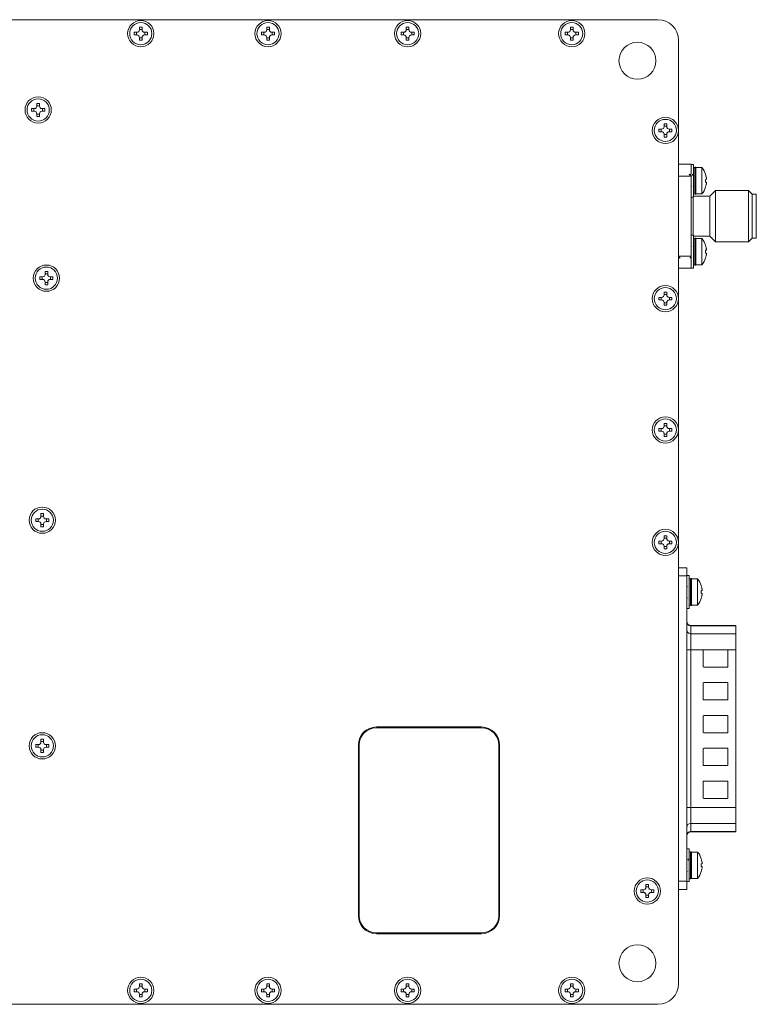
# Model space of a CAD drawing. Header units: millimetres. Extents: x 40 to 652, y 33 to 355.
# Tile 10 of 10: x 562 to 652, y 123 to 243. Entities that reach past the tile are written whole.
import ezdxf

# ---------------------------------------------------------------- set-up
doc = ezdxf.new("R2010")
doc.units = ezdxf.units.MM

msp = doc.modelspace()

# ---------------------------------------------------------------- linework, layer by layer
at = {"color": 7, "linetype": 'Continuous', "lineweight": 15}
for p, q in [((639.638, 243.08), (464.638, 243.08)), ((576.178, 241.54), (575.838, 241.54)), ((575.838, 241.54), (575.838, 241.22)), ((576.178, 241.22), (575.838, 241.22)), ((576.127, 241.54), (576.127, 241.22)), ((576.478, 242.18), (576.798, 242.18)), ((576.478, 242.18), (576.478, 241.84)), ((576.478, 241.891), (576.798, 241.891)), ((576.798, 242.18), (576.798, 241.84)), ((577.438, 241.54), (577.098, 241.54)), ((577.438, 241.22), (577.098, 241.22)), ((577.15, 241.54), (577.15, 241.22)), ((577.438, 241.54), (577.438, 241.22)), ((591.678, 241.54), (591.338, 241.54)), ((591.338, 241.54), (591.338, 241.22)), ((591.678, 241.22), (591.338, 241.22)), ((591.627, 241.54), (591.627, 241.22)), ((591.978, 242.18), (592.298, 242.18)), ((591.978, 242.18), (591.978, 241.84)), ((591.978, 241.891), (592.298, 241.891)), ((592.298, 242.18), (592.298, 241.84)), ((592.938, 241.54), (592.598, 241.54)), ((592.938, 241.22), (592.598, 241.22)), ((592.65, 241.54), (592.65, 241.22)), ((592.938, 241.54), (592.938, 241.22)), ((608.678, 241.54), (608.338, 241.54)), ((608.338, 241.54), (608.338, 241.22)), ((608.678, 241.22), (608.338, 241.22)), ((608.627, 241.54), (608.627, 241.22)), ((608.978, 242.18), (609.298, 242.18)), ((608.978, 242.18), (608.978, 241.84)), ((608.978, 241.891), (609.298, 241.891)), ((609.298, 242.18), (609.298, 241.84)), ((609.938, 241.54), (609.598, 241.54)), ((609.938, 241.22), (609.598, 241.22)), ((609.65, 241.54), (609.65, 241.22)), ((609.938, 241.54), (609.938, 241.22)), ((628.678, 241.54), (628.338, 241.54)), ((628.338, 241.54), (628.338, 241.22)), ((628.678, 241.22), (628.338, 241.22)), ((628.627, 241.54), (628.627, 241.22)), ((628.978, 242.18), (629.298, 242.18)), ((628.978, 242.18), (628.978, 241.84)), ((628.978, 241.891), (629.298, 241.891)), ((629.298, 242.18), (629.298, 241.84)), ((629.938, 241.54), (629.598, 241.54)), ((629.938, 241.22), (629.598, 241.22)), ((629.65, 241.54), (629.65, 241.22)), ((629.938, 241.54), (629.938, 241.22)), ((576.478, 240.92), (576.478, 240.58)), ((576.478, 240.868), (576.798, 240.868)), ((576.478, 240.58), (576.798, 240.58)), ((576.798, 240.92), (576.798, 240.58)), ((591.978, 240.92), (591.978, 240.58)), ((591.978, 240.868), (592.298, 240.868)), ((591.978, 240.58), (592.298, 240.58)), ((592.298, 240.92), (592.298, 240.58)), ((608.978, 240.92), (608.978, 240.58)), ((608.978, 240.868), (609.298, 240.868)), ((608.978, 240.58), (609.298, 240.58)), ((609.298, 240.92), (609.298, 240.58)), ((628.978, 240.92), (628.978, 240.58)), ((628.978, 240.868), (629.298, 240.868)), ((628.978, 240.58), (629.298, 240.58)), ((629.298, 240.92), (629.298, 240.58)), ((642.138, 229.58), (642.138, 240.58)), ((563.978, 232.88), (564.298, 232.88)), ((563.978, 232.88), (563.978, 232.54)), ((564.298, 232.88), (564.298, 232.54)), ((563.678, 232.24), (563.338, 232.24)), ((563.338, 232.24), (563.338, 231.92)), ((563.678, 231.92), (563.338, 231.92)), ((563.627, 232.24), (563.627, 231.92)), ((563.978, 232.591), (564.298, 232.591)), ((563.978, 231.62), (563.978, 231.28)), ((564.298, 231.62), (564.298, 231.28)), ((564.938, 232.24), (564.598, 232.24)), ((564.938, 231.92), (564.598, 231.92)), ((564.65, 232.24), (564.65, 231.92)), ((564.938, 232.24), (564.938, 231.92)), ((563.978, 231.568), (564.298, 231.568)), ((563.978, 231.28), (564.298, 231.28)), ((640.078, 229.74), (639.738, 229.74)), ((639.738, 229.74), (639.738, 229.42)), ((640.078, 229.42), (639.738, 229.42)), ((640.027, 229.74), (640.027, 229.42)), ((640.378, 230.38), (640.698, 230.38)), ((640.378, 230.38), (640.378, 230.04)), ((640.378, 230.091), (640.698, 230.091)), ((640.698, 230.38), (640.698, 230.04)), ((641.338, 229.74), (640.998, 229.74)), ((641.338, 229.42), (640.998, 229.42)), ((641.05, 229.74), (641.05, 229.42)), ((641.338, 229.74), (641.338, 229.42)), ((642.138, 209.08), (642.138, 229.58)), ((640.378, 229.12), (640.378, 228.78)), ((640.378, 229.068), (640.698, 229.068)), ((640.378, 228.78), (640.698, 228.78)), ((640.698, 229.12), (640.698, 228.78)), ((643.663, 225.48), (642.138, 225.48)), ((643.663, 225.289), (643.663, 225.48)), ((643.963, 225.45), (643.663, 225.45)), ((643.663, 224.236), (643.663, 225.289)), ((643.963, 223.45), (643.963, 225.45)), ((644.152, 225.1), (644.113, 225.1)), ((644.984, 225.05), (644.263, 225.05)), ((644.263, 223.45), (644.263, 225.05)), ((644.984, 223.45), (644.984, 225.05)), ((642.138, 223.996), (643.663, 223.996)), ((643.663, 223.996), (643.663, 224.144)), ((643.663, 214.264), (643.663, 223.996)), ((643.963, 224.146), (643.914, 224.067)), ((643.963, 221.45), (643.963, 223.45)), ((644.263, 221.85), (644.263, 223.45)), ((644.984, 221.85), (644.984, 223.45)), ((645.434, 224.225), (645.439, 224.228)), ((645.434, 224.225), (645.513, 223.92)), ((645.513, 223.92), (645.434, 224.225)), ((645.434, 223.28), (645.434, 223.62)), ((645.434, 223.62), (645.513, 223.62)), ((645.513, 223.28), (645.434, 223.28)), ((643.94, 222.656), (643.963, 222.712)), ((645.434, 222.674), (645.513, 222.98)), ((645.513, 222.98), (645.434, 222.674)), ((646.643, 222.26), (645.963, 221.58)), ((650.658, 222.26), (646.643, 222.26)), ((646.643, 216), (646.643, 222.26)), ((651.113, 221.805), (650.658, 222.26)), ((650.658, 216), (650.658, 222.26)), ((643.663, 221.45), (643.963, 221.45)), ((643.913, 219.13), (643.913, 221.45)), ((645.963, 221.58), (643.963, 221.58)), ((644.113, 221.8), (644.152, 221.8)), ((644.263, 221.85), (644.984, 221.85)), ((645.963, 216.68), (645.963, 221.58)), ((651.613, 221.805), (651.113, 221.805)), ((651.113, 219.13), (651.113, 221.805)), ((651.613, 216.455), (651.613, 221.805)), ((643.913, 216.81), (643.913, 219.13)), ((651.113, 216.455), (651.113, 219.13)), ((643.963, 216.81), (643.663, 216.81)), ((643.963, 214.81), (643.963, 216.81)), ((643.963, 216.68), (645.963, 216.68)), ((644.152, 216.46), (644.113, 216.46)), ((644.984, 216.41), (644.263, 216.41)), ((644.263, 214.81), (644.263, 216.41)), ((644.984, 214.81), (644.984, 216.41)), ((645.963, 216.68), (646.643, 216)), ((650.658, 216), (651.113, 216.455)), ((651.113, 216.455), (651.613, 216.455)), ((643.963, 215.506), (643.914, 215.427)), ((643.963, 212.81), (643.963, 214.81)), ((644.263, 213.21), (644.263, 214.81)), ((644.984, 213.21), (644.984, 214.81)), ((645.434, 215.585), (645.439, 215.588)), ((645.434, 215.585), (645.513, 215.28)), ((645.513, 215.28), (645.434, 215.585)), ((645.434, 214.64), (645.434, 214.98)), ((645.434, 214.98), (645.513, 214.98)), ((646.643, 216), (650.658, 216)), ((643.663, 214.264), (642.138, 214.264)), ((643.663, 214.025), (643.663, 214.264)), ((643.663, 212.97), (643.663, 214.025)), ((643.94, 214.016), (643.963, 214.072)), ((645.513, 214.64), (645.434, 214.64)), ((645.434, 214.034), (645.513, 214.34)), ((645.513, 214.34), (645.434, 214.034)), ((643.663, 212.78), (642.138, 212.78)), ((643.663, 212.78), (643.663, 212.97)), ((643.663, 212.81), (643.963, 212.81)), ((644.113, 213.16), (644.152, 213.16)), ((644.263, 213.21), (644.984, 213.21)), ((564.678, 211.74), (564.338, 211.74)), ((564.338, 211.74), (564.338, 211.42)), ((564.678, 211.42), (564.338, 211.42)), ((564.627, 211.74), (564.627, 211.42)), ((564.978, 212.38), (565.298, 212.38)), ((564.978, 212.38), (564.978, 212.04)), ((564.978, 212.091), (565.298, 212.091)), ((565.298, 212.38), (565.298, 212.04)), ((565.938, 211.74), (565.598, 211.74)), ((565.938, 211.42), (565.598, 211.42)), ((565.65, 211.74), (565.65, 211.42)), ((565.938, 211.74), (565.938, 211.42)), ((564.978, 211.12), (564.978, 210.78)), ((564.978, 211.068), (565.298, 211.068)), ((564.978, 210.78), (565.298, 210.78)), ((565.298, 211.12), (565.298, 210.78)), ((640.078, 209.24), (639.738, 209.24)), ((639.738, 209.24), (639.738, 208.92)), ((640.078, 208.92), (639.738, 208.92)), ((640.027, 209.24), (640.027, 208.92)), ((640.378, 209.88), (640.698, 209.88)), ((640.378, 209.88), (640.378, 209.54)), ((640.378, 209.591), (640.698, 209.591)), ((640.698, 209.88), (640.698, 209.54)), ((641.338, 209.24), (640.998, 209.24)), ((641.338, 208.92), (640.998, 208.92)), ((641.05, 209.24), (641.05, 208.92)), ((641.338, 209.24), (641.338, 208.92)), ((642.138, 193.08), (642.138, 209.08)), ((640.378, 208.62), (640.378, 208.28)), ((640.378, 208.568), (640.698, 208.568)), ((640.378, 208.28), (640.698, 208.28)), ((640.698, 208.62), (640.698, 208.28)), ((640.078, 193.24), (639.738, 193.24)), ((639.738, 193.24), (639.738, 192.92)), ((640.027, 193.24), (640.027, 192.92)), ((640.378, 193.88), (640.698, 193.88)), ((640.378, 193.88), (640.378, 193.54)), ((640.378, 193.591), (640.698, 193.591)), ((640.698, 193.88), (640.698, 193.54)), ((641.338, 193.24), (640.998, 193.24)), ((641.05, 193.24), (641.05, 192.92)), ((641.338, 193.24), (641.338, 192.92)), ((640.078, 192.92), (639.738, 192.92)), ((640.378, 192.62), (640.378, 192.28)), ((640.378, 192.568), (640.698, 192.568)), ((640.378, 192.28), (640.698, 192.28)), ((640.698, 192.62), (640.698, 192.28)), ((641.338, 192.92), (640.998, 192.92)), ((642.138, 179.38), (642.138, 193.08)), ((564.478, 182.88), (564.798, 182.88)), ((564.478, 182.88), (564.478, 182.54)), ((564.478, 182.591), (564.798, 182.591)), ((564.798, 182.88), (564.798, 182.54)), ((563.838, 182.24), (563.838, 181.92)), ((564.178, 182.24), (563.838, 182.24)), ((564.178, 181.92), (563.838, 181.92)), ((564.127, 182.24), (564.127, 181.92)), ((564.478, 181.62), (564.478, 181.28)), ((564.478, 181.568), (564.798, 181.568)), ((564.478, 181.28), (564.798, 181.28)), ((564.798, 181.62), (564.798, 181.28)), ((565.438, 182.24), (565.098, 182.24)), ((565.438, 181.92), (565.098, 181.92)), ((565.15, 182.24), (565.15, 181.92)), ((565.438, 182.24), (565.438, 181.92)), ((640.378, 180.18), (640.698, 180.18)), ((640.378, 180.18), (640.378, 179.84)), ((640.698, 180.18), (640.698, 179.84)), ((640.078, 179.54), (639.738, 179.54)), ((639.738, 179.54), (639.738, 179.22)), ((640.078, 179.22), (639.738, 179.22)), ((640.027, 179.54), (640.027, 179.22)), ((640.378, 179.891), (640.698, 179.891)), ((640.378, 178.92), (640.378, 178.58)), ((640.378, 178.868), (640.698, 178.868)), ((640.698, 178.92), (640.698, 178.58)), ((641.338, 179.54), (640.998, 179.54)), ((641.338, 179.22), (640.998, 179.22)), ((641.05, 179.54), (641.05, 179.22)), ((641.338, 179.54), (641.338, 179.22)), ((642.138, 125.58), (642.138, 179.38)), ((640.378, 178.58), (640.698, 178.58)), ((643.138, 176.28), (642.138, 176.28)), ((642.138, 175.28), (643.138, 175.28)), ((643.138, 175.28), (643.138, 176.28)), ((643.438, 175.33), (643.138, 175.33)), ((643.138, 175.28), (643.138, 138.08)), ((643.438, 173.33), (643.438, 175.33)), ((643.438, 174.026), (643.389, 173.947)), ((643.627, 174.98), (643.588, 174.98)), ((644.459, 174.93), (643.738, 174.93)), ((643.738, 173.33), (643.738, 174.93)), ((644.459, 173.33), (644.459, 174.93)), ((644.909, 174.105), (644.914, 174.108)), ((644.909, 174.105), (644.988, 173.8)), ((644.988, 173.8), (644.909, 174.105)), ((643.438, 171.33), (643.438, 173.33)), ((643.738, 171.73), (643.738, 173.33)), ((644.459, 171.73), (644.459, 173.33)), ((644.909, 173.16), (644.909, 173.5)), ((644.909, 173.5), (644.988, 173.5)), ((644.988, 173.16), (644.909, 173.16)), ((644.909, 172.554), (644.988, 172.86)), ((644.988, 172.86), (644.909, 172.554)), ((643.415, 172.536), (643.438, 172.592)), ((643.588, 171.68), (643.627, 171.68)), ((643.738, 171.73), (644.459, 171.73)), ((643.138, 171.33), (643.438, 171.33)), ((649.138, 169.258), (643.638, 169.258)), ((643.638, 169.222), (643.638, 168.242)), ((643.638, 169.222), (649.138, 169.222)), ((649.138, 169.222), (649.138, 169.258)), ((649.138, 169.222), (649.138, 168.242)), ((643.638, 168.242), (643.638, 166.278)), ((649.138, 168.242), (643.638, 168.242)), ((649.138, 166.278), (649.138, 168.242)), ((643.138, 166.278), (643.638, 166.278)), ((643.638, 166.278), (643.638, 147.082)), ((643.638, 166.278), (645.2, 166.278)), ((645.138, 166.2), (645.138, 164.26)), ((645.2, 166.278), (645.218, 166.28)), ((645.218, 166.28), (648.138, 166.28)), ((648.138, 166.28), (648.138, 166.278)), ((648.138, 166.278), (649.138, 166.278)), ((648.138, 164.18), (648.138, 166.278)), ((649.138, 166.278), (649.138, 147.082)), ((645.218, 164.18), (648.138, 164.18)), ((645.138, 162.2), (645.138, 160.26)), ((648.138, 162.28), (645.218, 162.28)), ((648.138, 160.18), (648.138, 162.28)), ((645.218, 160.18), (648.138, 160.18)), ((645.138, 158.2), (645.138, 156.26)), ((648.138, 158.28), (645.218, 158.28)), ((648.138, 156.18), (648.138, 158.28)), ((618.138, 156.88), (605.338, 156.88)), ((618.138, 156.78), (605.338, 156.78)), ((645.218, 156.18), (648.138, 156.18)), ((564.478, 155.38), (564.798, 155.38)), ((564.478, 155.38), (564.478, 155.04)), ((564.478, 155.091), (564.798, 155.091)), ((564.798, 155.38), (564.798, 155.04)), ((564.178, 154.74), (563.838, 154.74)), ((563.838, 154.74), (563.838, 154.42)), ((564.178, 154.42), (563.838, 154.42)), ((564.127, 154.74), (564.127, 154.42)), ((564.478, 154.12), (564.478, 153.78)), ((564.478, 154.068), (564.798, 154.068)), ((564.478, 153.78), (564.798, 153.78)), ((564.798, 154.12), (564.798, 153.78)), ((565.438, 154.74), (565.098, 154.74)), ((565.438, 154.42), (565.098, 154.42)), ((565.15, 154.74), (565.15, 154.42)), ((565.438, 154.74), (565.438, 154.42)), ((603.138, 133.88), (603.138, 154.68)), ((603.238, 133.88), (603.238, 154.68)), ((620.238, 133.88), (620.238, 154.68)), ((620.338, 133.88), (620.338, 154.68)), ((645.138, 154.2), (645.138, 152.26)), ((648.138, 154.28), (645.218, 154.28)), ((648.138, 152.18), (648.138, 154.28)), ((645.218, 152.18), (648.138, 152.18)), ((645.138, 150.2), (645.138, 148.26)), ((648.138, 150.28), (645.218, 150.28)), ((648.138, 148.18), (648.138, 150.28)), ((645.218, 148.18), (648.138, 148.18)), ((643.138, 147.082), (643.638, 147.082)), ((643.638, 147.082), (643.638, 145.118)), ((649.138, 147.082), (643.638, 147.082)), ((649.138, 145.118), (649.138, 147.082)), ((643.638, 145.118), (649.138, 145.118)), ((643.638, 145.118), (643.638, 144.137)), ((649.138, 144.137), (643.638, 144.137)), ((643.638, 144.101), (649.138, 144.101)), ((649.138, 145.118), (649.138, 144.137)), ((649.138, 144.101), (649.138, 144.137)), ((643.438, 142.03), (643.138, 142.03)), ((643.438, 140.03), (643.438, 142.03)), ((643.627, 141.68), (643.588, 141.68)), ((644.459, 141.63), (643.738, 141.63)), ((643.738, 140.03), (643.738, 141.63)), ((644.459, 140.03), (644.459, 141.63)), ((643.438, 140.726), (643.389, 140.647)), ((644.909, 140.805), (644.914, 140.808)), ((644.909, 140.805), (644.988, 140.5)), ((644.988, 140.5), (644.909, 140.805)), ((643.415, 139.236), (643.438, 139.292)), ((643.438, 138.03), (643.438, 140.03)), ((643.738, 138.43), (643.738, 140.03)), ((644.459, 138.43), (644.459, 140.03)), ((644.909, 139.86), (644.909, 140.2)), ((644.909, 140.2), (644.988, 140.2)), ((644.988, 139.86), (644.909, 139.86)), ((644.909, 139.254), (644.988, 139.56)), ((644.988, 139.56), (644.909, 139.254)), ((643.138, 138.08), (642.138, 138.08)), ((643.138, 137.08), (643.138, 138.08)), ((643.138, 138.03), (643.438, 138.03)), ((643.588, 138.38), (643.627, 138.38)), ((643.738, 138.43), (644.459, 138.43)), ((637.878, 137.04), (637.538, 137.04)), ((637.538, 137.04), (637.538, 136.72)), ((637.827, 137.04), (637.827, 136.72)), ((638.178, 137.68), (638.498, 137.68)), ((638.178, 137.68), (638.178, 137.34)), ((638.178, 137.391), (638.498, 137.391)), ((638.498, 137.68), (638.498, 137.34)), ((639.138, 137.04), (638.798, 137.04)), ((638.85, 137.04), (638.85, 136.72)), ((639.138, 137.04), (639.138, 136.72)), ((642.138, 137.08), (643.138, 137.08)), ((637.878, 136.72), (637.538, 136.72)), ((638.178, 136.42), (638.178, 136.08)), ((638.178, 136.368), (638.498, 136.368)), ((638.178, 136.08), (638.498, 136.08)), ((638.498, 136.42), (638.498, 136.08)), ((639.138, 136.72), (638.798, 136.72)), ((618.138, 131.78), (605.338, 131.78)), ((618.138, 131.68), (605.338, 131.68)), ((576.178, 124.94), (575.838, 124.94)), ((575.838, 124.94), (575.838, 124.62)), ((576.127, 124.94), (576.127, 124.62)), ((576.478, 125.58), (576.798, 125.58)), ((576.478, 125.58), (576.478, 125.24)), ((576.478, 125.291), (576.798, 125.291)), ((576.798, 125.58), (576.798, 125.24)), ((577.438, 124.94), (577.098, 124.94)), ((577.15, 124.94), (577.15, 124.62)), ((577.438, 124.94), (577.438, 124.62)), ((591.678, 124.94), (591.338, 124.94)), ((591.338, 124.94), (591.338, 124.62)), ((591.627, 124.94), (591.627, 124.62)), ((591.978, 125.58), (592.298, 125.58)), ((591.978, 125.58), (591.978, 125.24)), ((591.978, 125.291), (592.298, 125.291)), ((592.298, 125.58), (592.298, 125.24)), ((592.938, 124.94), (592.598, 124.94)), ((592.65, 124.94), (592.65, 124.62)), ((592.938, 124.94), (592.938, 124.62)), ((608.678, 124.94), (608.338, 124.94)), ((608.338, 124.94), (608.338, 124.62)), ((608.627, 124.94), (608.627, 124.62)), ((608.978, 125.58), (609.298, 125.58)), ((608.978, 125.58), (608.978, 125.24)), ((608.978, 125.291), (609.298, 125.291)), ((609.298, 125.58), (609.298, 125.24)), ((609.938, 124.94), (609.598, 124.94)), ((609.65, 124.94), (609.65, 124.62)), ((609.938, 124.94), (609.938, 124.62)), ((628.338, 124.94), (628.338, 124.62)), ((628.678, 124.94), (628.338, 124.94)), ((628.627, 124.94), (628.627, 124.62)), ((628.978, 125.58), (629.298, 125.58)), ((628.978, 125.58), (628.978, 125.24)), ((628.978, 125.291), (629.298, 125.291)), ((629.298, 125.58), (629.298, 125.24)), ((629.938, 124.94), (629.598, 124.94)), ((629.65, 124.94), (629.65, 124.62)), ((629.938, 124.94), (629.938, 124.62)), ((576.178, 124.62), (575.838, 124.62)), ((576.478, 124.32), (576.478, 123.98)), ((576.478, 124.268), (576.798, 124.268)), ((576.478, 123.98), (576.798, 123.98)), ((576.798, 124.32), (576.798, 123.98)), ((577.438, 124.62), (577.098, 124.62)), ((591.678, 124.62), (591.338, 124.62)), ((591.978, 124.32), (591.978, 123.98)), ((591.978, 124.268), (592.298, 124.268)), ((591.978, 123.98), (592.298, 123.98)), ((592.298, 124.32), (592.298, 123.98)), ((592.938, 124.62), (592.598, 124.62)), ((608.678, 124.62), (608.338, 124.62)), ((608.978, 124.32), (608.978, 123.98)), ((608.978, 124.268), (609.298, 124.268)), ((608.978, 123.98), (609.298, 123.98)), ((609.298, 124.32), (609.298, 123.98)), ((609.938, 124.62), (609.598, 124.62)), ((628.678, 124.62), (628.338, 124.62)), ((628.978, 124.32), (628.978, 123.98)), ((628.978, 124.268), (629.298, 124.268)), ((628.978, 123.98), (629.298, 123.98)), ((629.298, 124.32), (629.298, 123.98)), ((629.938, 124.62), (629.598, 124.62)), ((639.638, 123.08), (464.638, 123.08))]:
    msp.add_line(p, q, dxfattribs=at)
at = {"color": 8, "linetype": 'Continuous', "lineweight": 15}
for p, q in [((644.113, 225.1), (644.113, 223.45)), ((644.152, 221.8), (644.152, 225.1)), ((644.113, 223.45), (644.113, 221.8)), ((644.113, 216.46), (644.113, 214.81)), ((644.152, 213.16), (644.152, 216.46)), ((644.113, 214.81), (644.113, 213.16)), ((643.588, 174.98), (643.588, 173.33)), ((643.627, 171.68), (643.627, 174.98)), ((643.588, 173.33), (643.588, 171.68)), ((643.638, 169.258), (643.638, 169.222)), ((643.638, 144.137), (643.638, 144.101)), ((643.588, 141.68), (643.588, 140.03)), ((643.627, 138.38), (643.627, 141.68)), ((643.588, 140.03), (643.588, 138.38))]:
    msp.add_line(p, q, dxfattribs=at)
at = {"color": 7, "linetype": 'Continuous', "lineweight": 15}
for centre, radius in [((576.638, 241.38), 1.6), ((576.638, 241.38), 1.35), ((592.138, 241.38), 1.6), ((592.138, 241.38), 1.35), ((609.138, 241.38), 1.6), ((609.138, 241.38), 1.35), ((629.138, 241.38), 1.6), ((629.138, 241.38), 1.35), ((637.138, 238.08), 2.25), ((564.138, 232.08), 1.6), ((564.138, 232.08), 1.35), ((640.538, 229.58), 1.6), ((640.538, 229.58), 1.35), ((565.138, 211.58), 1.6), ((565.138, 211.58), 1.35), ((640.538, 209.08), 1.6), ((640.538, 209.08), 1.35), ((640.538, 193.08), 1.6), ((640.538, 193.08), 1.35), ((564.638, 182.08), 1.6), ((564.638, 182.08), 1.35), ((640.538, 179.38), 1.6), ((640.538, 179.38), 1.35), ((564.638, 154.58), 1.6), ((564.638, 154.58), 1.35), ((638.338, 136.88), 1.6), ((638.338, 136.88), 1.35), ((637.138, 128.08), 2.25), ((576.638, 124.78), 1.6), ((576.638, 124.78), 1.35), ((592.138, 124.78), 1.6), ((592.138, 124.78), 1.35), ((609.138, 124.78), 1.6), ((609.138, 124.78), 1.35), ((629.138, 124.78), 1.6), ((629.138, 124.78), 1.35)]:
    msp.add_circle(centre, radius, dxfattribs=at)
for centre, radius, start, end in [((639.638, 240.58), 2.5, 0, 90), ((576.178, 241.84), 0.3, 270, 0), ((576.178, 240.92), 0.3, 0, 90), ((577.098, 241.84), 0.3, 180, 270), ((577.098, 240.92), 0.3, 90, 180), ((591.678, 241.84), 0.3, 270, 0), ((591.678, 240.92), 0.3, 0, 90), ((592.598, 241.84), 0.3, 180, 270), ((592.598, 240.92), 0.3, 90, 180), ((608.678, 241.84), 0.3, 270, 0), ((608.678, 240.92), 0.3, 0, 90), ((609.598, 241.84), 0.3, 180, 270), ((609.598, 240.92), 0.3, 90, 180), ((628.678, 241.84), 0.3, 270, 0), ((628.678, 240.92), 0.3, 0, 90), ((629.598, 241.84), 0.3, 180, 270), ((629.598, 240.92), 0.3, 90, 180), ((563.678, 232.54), 0.3, 270, 0), ((563.678, 231.62), 0.3, 0, 90), ((564.598, 232.54), 0.3, 180, 270), ((564.598, 231.62), 0.3, 90, 180), ((640.078, 230.04), 0.3, 270, 0), ((640.078, 229.12), 0.3, 0, 90), ((640.998, 230.04), 0.3, 180, 270), ((640.998, 229.12), 0.3, 90, 180), ((644.113, 224.95), 0.15, 90, 180), ((644.152, 224.95), 0.15, 41.81031, 90), ((643.063, 223.45), 2.5, 18.16462, 39.79182), ((643.063, 223.45), 2.5, 320.20818, 341.83616), ((644.113, 221.95), 0.15, 180, 270), ((644.152, 221.95), 0.15, 270, 318.18969), ((644.113, 216.31), 0.15, 90, 180), ((644.152, 216.31), 0.15, 41.81031, 90), ((643.063, 214.81), 2.5, 18.16462, 39.79182), ((643.063, 214.81), 2.5, 320.20818, 341.83616), ((644.113, 213.31), 0.15, 180, 270), ((644.152, 213.31), 0.15, 270, 318.18969), ((564.678, 212.04), 0.3, 270, 0), ((564.678, 211.12), 0.3, 0, 90), ((565.598, 212.04), 0.3, 180, 270), ((565.598, 211.12), 0.3, 90, 180), ((640.078, 209.54), 0.3, 270, 0), ((640.078, 208.62), 0.3, 0, 90), ((640.998, 209.54), 0.3, 180, 270), ((640.998, 208.62), 0.3, 90, 180), ((640.078, 193.54), 0.3, 270, 0), ((640.998, 193.54), 0.3, 180, 270), ((640.078, 192.62), 0.3, 0, 90), ((640.998, 192.62), 0.3, 90, 180), ((564.178, 182.54), 0.3, 270, 0), ((565.098, 182.54), 0.3, 180, 270), ((564.178, 181.62), 0.3, 0, 90), ((565.098, 181.62), 0.3, 90, 180), ((640.078, 179.84), 0.3, 270, 0), ((640.078, 178.92), 0.3, 0, 90), ((640.998, 179.84), 0.3, 180, 270), ((640.998, 178.92), 0.3, 90, 180), ((643.588, 174.83), 0.15, 90, 180), ((643.627, 174.83), 0.15, 41.81031, 90), ((642.538, 173.33), 2.5, 18.16462, 39.79182), ((643.588, 171.83), 0.15, 180, 270), ((643.627, 171.83), 0.15, 270, 318.18969), ((642.538, 173.33), 2.5, 320.20818, 341.83616), ((643.638, 169.758), 0.5, 180, 270), ((643.634, 169.718), 0.496, 180.52478, 270.51463), ((643.634, 168.737), 0.496, 180.52478, 270.51463), ((645.218, 166.2), 0.08, 102.9385, 180), ((645.218, 164.26), 0.08, 180, 270), ((645.218, 162.2), 0.08, 90, 180), ((645.218, 160.26), 0.08, 180, 270), ((645.218, 158.2), 0.08, 90, 180), ((605.338, 154.68), 2.2, 90, 180), ((605.338, 154.68), 2.1, 90, 180), ((618.138, 154.68), 2.2, 0, 90), ((618.138, 154.68), 2.1, 0, 90), ((645.218, 156.26), 0.08, 180, 270), ((564.178, 155.04), 0.3, 270, 0), ((565.098, 155.04), 0.3, 180, 270), ((564.178, 154.12), 0.3, 0, 90), ((565.098, 154.12), 0.3, 90, 180), ((645.218, 154.2), 0.08, 90, 180), ((645.218, 152.26), 0.08, 180, 270), ((645.218, 150.2), 0.08, 90, 180), ((645.218, 148.26), 0.08, 180, 270), ((643.634, 144.622), 0.496, 89.48538, 179.47478), ((643.634, 143.641), 0.496, 89.48494, 179.47522), ((643.638, 143.601), 0.5, 90, 180), ((643.588, 141.53), 0.15, 90, 180), ((643.627, 141.53), 0.15, 41.81031, 90), ((642.538, 140.03), 2.5, 18.16462, 39.79182), ((642.538, 140.03), 2.5, 320.20818, 341.83616), ((643.588, 138.53), 0.15, 180, 270), ((643.627, 138.53), 0.15, 270, 318.18969), ((637.878, 137.34), 0.3, 270, 0), ((638.798, 137.34), 0.3, 180, 270), ((637.878, 136.42), 0.3, 0, 90), ((638.798, 136.42), 0.3, 90, 180), ((605.338, 133.88), 2.2, 180, 270), ((605.338, 133.88), 2.1, 180, 270), ((618.138, 133.88), 2.2, 270, 0), ((618.138, 133.88), 2.1, 270, 0), ((576.178, 125.24), 0.3, 270, 0), ((577.098, 125.24), 0.3, 180, 270), ((591.678, 125.24), 0.3, 270, 0), ((592.598, 125.24), 0.3, 180, 270), ((608.678, 125.24), 0.3, 270, 0), ((609.598, 125.24), 0.3, 180, 270), ((628.678, 125.24), 0.3, 270, 0), ((629.598, 125.24), 0.3, 180, 270), ((639.638, 125.58), 2.5, 270, 0), ((576.178, 124.32), 0.3, 0, 90), ((577.098, 124.32), 0.3, 90, 180), ((591.678, 124.32), 0.3, 0, 90), ((592.598, 124.32), 0.3, 90, 180), ((608.678, 124.32), 0.3, 0, 90), ((609.598, 124.32), 0.3, 90, 180), ((628.678, 124.32), 0.3, 0, 90), ((629.598, 124.32), 0.3, 90, 180)]:
    msp.add_arc(centre, radius, start, end, dxfattribs=at)
for points, knots in [([(643.517, 224.059), (643.504, 224.091), (643.478, 224.153), (643.451, 224.216), (643.438, 224.247)], [0, 0, 0, 0, 0.4995499, 1, 1, 1, 1]), ([(643.629, 224.25), (643.61, 224.219), (643.571, 224.158), (643.533, 224.097), (643.514, 224.067)], [0, 0, 0, 0, 0.5113236, 1, 1, 1, 1]), ([(643.917, 224.059), (643.904, 224.09), (643.879, 224.151), (643.853, 224.211), (643.841, 224.24)], [0, 0, 0, 0, 0.5163959, 1, 1, 1, 1]), ([(645.513, 223.62), (645.519, 223.623), (645.53, 223.629), (645.537, 223.679), (645.536, 223.753), (645.528, 223.837), (645.517, 223.895), (645.513, 223.92)], [0, 0, 0, 0, 0.21178833, 0.4237746, 0.63175625, 0.83793542, 1, 1, 1, 1]), ([(645.513, 222.98), (645.519, 223.013), (645.53, 223.079), (645.537, 223.168), (645.536, 223.235), (645.528, 223.274), (645.517, 223.278), (645.513, 223.28)], [0, 0, 0, 0, 0.2118082, 0.4237991, 0.6317879, 0.8379552, 1, 1, 1, 1]), ([(643.663, 222.754), (643.666, 222.75), (643.687, 222.716), (643.709, 222.681), (643.729, 222.65)], [0, 0, 0, 0, 0.1002306, 1, 1, 1, 1]), ([(645.439, 222.671), (645.439, 222.671), (645.441, 222.67), (645.438, 222.672), (645.434, 222.674)], [0, 0, 0, 0, 0.0042781, 1, 1, 1, 1]), ([(643.718, 215.418), (643.705, 215.449), (643.687, 215.492), (643.668, 215.535), (643.663, 215.547)], [0, 0, 0, 0, 0.720514, 1, 1, 1, 1]), ([(645.513, 214.98), (645.519, 214.983), (645.53, 214.989), (645.537, 215.039), (645.536, 215.113), (645.528, 215.197), (645.517, 215.254), (645.513, 215.28)], [0, 0, 0, 0, 0.2117882, 0.4237746, 0.6317578, 0.8379353, 1, 1, 1, 1]), ([(642.141, 214.019), (642.154, 214.049), (642.178, 214.106), (642.202, 214.164), (642.214, 214.193)], [0, 0, 0, 0, 0.5069189, 1, 1, 1, 1]), ([(642.21, 214.199), (642.23, 214.168), (642.267, 214.108), (642.305, 214.047), (642.323, 214.018)], [0, 0, 0, 0, 0.5191941, 1, 1, 1, 1]), ([(643.54, 214.016), (643.553, 214.047), (643.578, 214.106), (643.602, 214.165), (643.614, 214.193)], [0, 0, 0, 0, 0.53080157, 1, 1, 1, 1]), ([(645.439, 214.031), (645.439, 214.031), (645.441, 214.03), (645.438, 214.032), (645.434, 214.034)], [0, 0, 0, 0, 0.0042781, 1, 1, 1, 1]), ([(645.513, 214.34), (645.519, 214.373), (645.53, 214.439), (645.537, 214.528), (645.536, 214.595), (645.528, 214.634), (645.517, 214.638), (645.513, 214.64)], [0, 0, 0, 0, 0.21180724, 0.42379826, 0.631787, 0.83795514, 1, 1, 1, 1]), ([(643.193, 173.938), (643.18, 173.969), (643.162, 174.012), (643.143, 174.055), (643.138, 174.067)], [0, 0, 0, 0, 0.7205052, 1, 1, 1, 1]), ([(644.988, 173.5), (644.994, 173.503), (645.005, 173.509), (645.012, 173.559), (645.011, 173.633), (645.003, 173.717), (644.992, 173.774), (644.988, 173.8)], [0, 0, 0, 0, 0.2117846, 0.4237954, 0.631774, 0.8379339, 1, 1, 1, 1]), ([(644.988, 172.86), (644.994, 172.893), (645.005, 172.959), (645.012, 173.048), (645.011, 173.115), (645.003, 173.154), (644.992, 173.158), (644.988, 173.16)], [0, 0, 0, 0, 0.21179776, 0.42378563, 0.63176789, 0.83792882, 1, 1, 1, 1]), ([(643.138, 172.634), (643.141, 172.63), (643.162, 172.596), (643.184, 172.561), (643.204, 172.53)], [0, 0, 0, 0, 0.1002549, 1, 1, 1, 1]), ([(644.914, 172.551), (644.914, 172.551), (644.916, 172.551), (644.913, 172.552), (644.909, 172.554)], [0, 0, 0, 0, 0.00436509, 1, 1, 1, 1]), ([(643.193, 140.638), (643.18, 140.669), (643.162, 140.712), (643.143, 140.755), (643.138, 140.767)], [0, 0, 0, 0, 0.7205052, 1, 1, 1, 1]), ([(643.392, 140.639), (643.379, 140.67), (643.354, 140.731), (643.328, 140.791), (643.316, 140.82)], [0, 0, 0, 0, 0.5163941, 1, 1, 1, 1]), ([(644.988, 140.2), (644.994, 140.203), (645.005, 140.209), (645.012, 140.259), (645.011, 140.333), (645.003, 140.417), (644.992, 140.475), (644.988, 140.5)], [0, 0, 0, 0, 0.2117862, 0.4237961, 0.6317679, 0.8379269, 1, 1, 1, 1]), ([(643.138, 139.334), (643.141, 139.33), (643.162, 139.296), (643.184, 139.261), (643.204, 139.23)], [0, 0, 0, 0, 0.1002088, 1, 1, 1, 1]), ([(644.914, 139.251), (644.914, 139.251), (644.916, 139.25), (644.913, 139.252), (644.909, 139.254)], [0, 0, 0, 0, 0.0043655, 1, 1, 1, 1]), ([(644.988, 139.56), (644.994, 139.593), (645.005, 139.659), (645.012, 139.748), (645.011, 139.815), (645.003, 139.854), (644.992, 139.858), (644.988, 139.86)], [0, 0, 0, 0, 0.21179717, 0.42379136, 0.63177306, 0.83793024, 1, 1, 1, 1])]:
    msp.add_open_spline(points, degree=3, knots=knots, dxfattribs=at)

doc.saveas('drawing.dxf')
